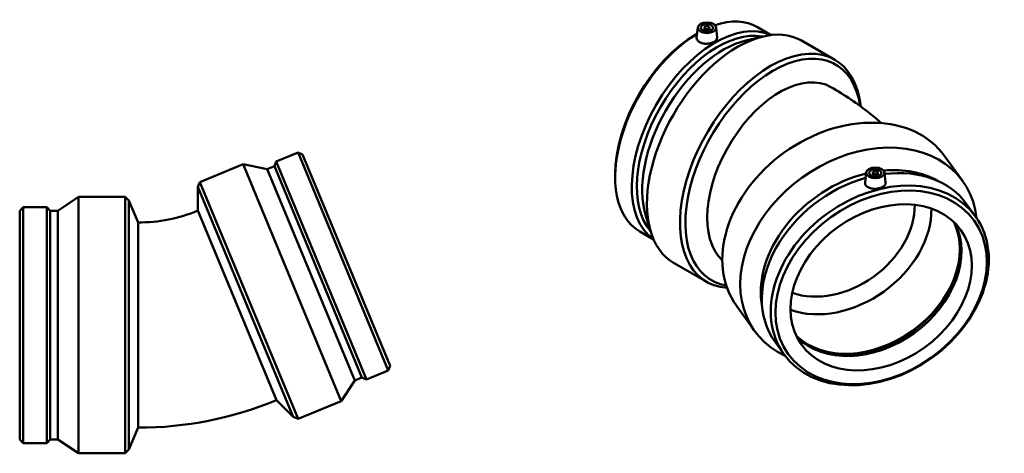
# Model space of a CAD drawing. Header units: millimetres. Extents: x -164 to 1151, y -160 to 974.
# Tile 6 of 6: x 349 to 1151, y 620 to 974. Entities that reach past the tile are written whole.
import ezdxf

# ---------------------------------------------------------------- set-up
doc = ezdxf.new("R2010")
doc.units = ezdxf.units.MM
doc.layers.add('Visible (ANSI)', color=7, linetype='Continuous', lineweight=50)

msp = doc.modelspace()

# ---------------------------------------------------------------- linework, layer by layer
at = {"layer": 'Visible (ANSI)'}
for p, q in [((901.125, 967.463), (900.25, 959.302)), ((906.611, 967.197), (906.611, 964.558)), ((910.611, 967.197), (910.611, 964.558)), ((916.097, 967.463), (916.976, 959.266)), ((949.81, 967.754), (961.07, 961.269)), ((899.538, 961.708), (900.573, 962.309)), ((940.35, 956.756), (954.355, 960.085)), ((985.759, 956.699), (1012.753, 941.154)), ((575.388, 865.525), (557.676, 858.189)), ((575.388, 865.525), (648.97, 687.882)), ((579.156, 863.964), (575.388, 865.525)), ((579.156, 863.964), (650.531, 691.65)), ((1117.179, 842.068), (1102.57, 862.378)), ((530.669, 856.051), (495.4, 841.442)), ((530.669, 856.051), (610.65, 662.96)), ((550.354, 852.034), (530.669, 856.051)), ((556.115, 854.42), (550.354, 852.034)), ((550.354, 852.034), (621.729, 679.72)), ((556.115, 854.42), (557.676, 858.189)), ((556.115, 854.42), (627.49, 682.106)), ((557.676, 858.189), (631.258, 680.545)), ((833.851, 847.641), (833.851, 845.293)), ((1038.389, 849.164), (1037.503, 840.892)), ((1043.875, 848.898), (1043.875, 846.259)), ((1047.875, 848.898), (1047.875, 846.259)), ((1053.361, 849.164), (1054.251, 840.866)), ((493.743, 837.443), (495.4, 841.442)), ((493.743, 837.443), (571.382, 650.007)), ((493.743, 818.134), (493.743, 837.443)), ((495.4, 841.442), (575.381, 648.351)), ((379.706, 818.09), (396.356, 829.334)), ((396.356, 620.334), (396.356, 829.334)), ((396.356, 829.334), (434.531, 829.334)), ((434.531, 620.334), (434.531, 829.334)), ((437.592, 826.274), (434.531, 829.334)), ((348.531, 818.09), (351.415, 820.974)), ((351.415, 628.694), (351.415, 820.974)), ((351.415, 820.974), (370.587, 820.974)), ((370.587, 628.694), (370.587, 820.974)), ((373.471, 818.09), (370.587, 820.974)), ((437.592, 623.395), (437.592, 826.274)), ((444.981, 808.434), (437.592, 826.274)), ((1127.591, 813.276), (1120.254, 823.476)), ((348.531, 631.579), (348.531, 818.09)), ((373.471, 631.579), (373.471, 818.09)), ((373.471, 818.09), (379.706, 818.09)), ((379.706, 631.579), (379.706, 818.09)), ((557.728, 663.661), (493.743, 818.134)), ((858.62, 814.829), (862.77, 801.045)), ((444.981, 808.434), (444.981, 641.234)), ((853.856, 801.127), (865.116, 794.643)), ((881.462, 775.583), (908.456, 760.038)), ((947.512, 720.027), (932.903, 740.337)), ((971.496, 700.999), (964.16, 711.199)), ((650.531, 691.65), (648.97, 687.882)), ((627.49, 682.106), (621.729, 679.72)), ((627.49, 682.106), (631.258, 680.545)), ((648.97, 687.882), (631.258, 680.545)), ((621.729, 679.72), (610.65, 662.96)), ((557.728, 663.661), (571.382, 650.007)), ((610.65, 662.96), (575.381, 648.351)), ((571.382, 650.007), (575.381, 648.351)), ((444.981, 641.234), (437.592, 623.395)), ((348.531, 631.579), (351.415, 628.694)), ((351.415, 628.694), (370.587, 628.694)), ((373.471, 631.579), (370.587, 628.694)), ((373.471, 631.579), (379.706, 631.579)), ((379.706, 631.579), (396.356, 620.334)), ((396.356, 620.334), (434.531, 620.334)), ((437.592, 623.395), (434.531, 620.334))]:
    msp.add_line(p, q, dxfattribs=at)
for radius in [127.421, 294.621]:
    msp.add_arc((444.981, 935.856), radius, 270, 292.5, dxfattribs=at)
for centre, major_axis, ratio, start_param, end_param in [((915.389, 876.634), (47.977, 83.313), 0.5780931, 0.0506942, 3.0908984), ((933.611, 866.141), (52.149, 90.558), 0.5780931, 0, 3.1415927), ((901.833, 884.44), (47.977, 83.313), 0.5780931, 0, 0.5849347), ((917.429, 875.459), (46.538, 80.814), 0.5780931, 0.1972478, 2.9443448), ((901.833, 884.44), (-47.977, -83.313), 0.5780931, 3.9436103, 6.2831853), ((899.793, 885.615), (-46.538, -80.814), 0.5780931, 3.9289245, 5.4958534), ((921.837, 872.921), (-46.538, -80.814), 0.5780931, 3.6404906, 5.7842873), ((960.604, 850.596), (52.149, 90.558), 0.5780931, 5.6154413, 9.7068741), ((962.769, 849.35), (50.621, 87.906), 0.5780931, 5.6555541, 9.6441972), ((967.994, 846.341), (-41.719, -72.446), 0.5780931, 3.1415927, 6.1530948), ((1017.736, 801.358), (-84.834, -61.02), 0.7553151, 3.1415927, 6.2831853), ((1032.345, 781.047), (-84.834, -61.02), 0.7553151, 2.7383633, 6.6864146), ((1038.717, 772.189), (75.706, 54.455), 0.7553151, 0.3338986, 0.9106855), ((1042.207, 767.337), (78.047, 56.139), 0.7553151, 0, 0.9457789), ((1042.207, 767.337), (-78.047, -56.139), 0.7553151, 4.2629458, 6.2831853), ((1038.717, 772.189), (-75.706, -54.455), 0.7553151, 4.2195503, 5.9492867), ((1017.736, 801.358), (-64.944, -46.714), 0.7553151, 0.4851838, 2.6564089), ((1013.737, 806.917), (-56.461, -40.612), 0.7553151, 0.4863206, 2.6552721), ((1040.858, 769.213), (64.944, 46.714), 0.7553151, 3.2807691, 6.1440089), ((1042.207, 767.337), (64.944, 46.714), 0.7553151, 3.2614865, 6.1632915), ((1040.858, 769.213), (65.553, 47.152), 0.7553151, 3.4074964, 6.0172816)]:
    msp.add_ellipse(centre, major_axis=major_axis, ratio=ratio, start_param=start_param, end_param=end_param, dxfattribs=at)
for centre, major_axis, ratio in [((908.611, 967.197), (-7.5, 0), 0.5758617), ((908.611, 967.197), (-5, 0), 0.5758617), ((908.611, 967.197), (-2, 0), 0.5758617), ((1045.875, 848.898), (-7.5, 0), 0.5758617), ((1045.875, 848.898), (-5, 0), 0.5758617), ((1049.544, 757.138), (-78.047, -56.139), 0.7553151), ((1050.647, 755.603), (-75.706, -54.455), 0.7553151), ((1045.875, 848.898), (-2, 0), 0.5758617), ((1050.647, 755.603), (-64.944, -46.714), 0.7553151)]:
    msp.add_ellipse(centre, major_axis=major_axis, ratio=ratio, dxfattribs=at)
for points, knots in [([(916.975, 959.266), (916.985, 959.173), (916.99, 959.081), (916.986, 958.422), (916.773, 957.817), (915.914, 956.686), (915.268, 956.159), (913.78, 955.302), (912.839, 954.915), (910.776, 954.364), (909.656, 954.201), (907.553, 954.122), (906.43, 954.201), (904.363, 954.634), (903.42, 954.989), (901.93, 955.846), (901.286, 956.406), (900.436, 957.652), (900.229, 958.339), (900.233, 959.088), (900.239, 959.195), (900.251, 959.302)], [0.5812729, 0.5812729, 0.5812729, 0.5812729, 0.6318534, 0.6318534, 0.9475021, 0.9475021, 1.2631507, 1.2631507, 1.5787993, 1.5787993, 1.8944479, 1.8944479, 2.2103747, 2.2103747, 2.5263014, 2.5263014, 2.8422281, 2.8422281, 3.1581548, 3.1581548, 3.2099599, 3.2099599, 3.2099599, 3.2099599]), ([(1009.713, 918.787), (1015.26, 915.593), (1020.686, 912.218), (1031.268, 905.083), (1036.424, 901.323), (1044.62, 894.827), (1047.75, 892.212), (1050.812, 889.511)], [4.71238898, 4.71238898, 4.71238898, 4.71238898, 4.7909288, 4.7909288, 4.86946861, 4.86946861, 4.91958775, 4.91958775, 4.91958775, 4.91958775]), ([(1038.119, 838.686), (1037.716, 839.247), (1037.483, 839.906), (1037.486, 840.683), (1037.492, 840.788), (1037.503, 840.892)], [0, 0, 0, 0, 0.31592672, 0.31592672, 0.36509492, 0.36509492, 0.36509492, 0.36509492]), ([(1054.25, 840.866), (1054.26, 840.772), (1054.266, 840.677), (1054.263, 839.968), (1054.024, 839.365), (1053.213, 838.323), (1052.587, 837.814), (1051.004, 836.962), (1050.047, 836.619), (1048.103, 836.156), (1046.986, 836.004), (1044.752, 835.945), (1043.635, 836.038), (1041.69, 836.423), (1040.731, 836.74), (1039.148, 837.591), (1038.522, 838.126), (1038.119, 838.686)], [2.7938431, 2.7938431, 2.7938431, 2.7938431, 2.8422281, 2.8422281, 3.1581548, 3.1581548, 3.4738034, 3.4738034, 3.7894521, 3.7894521, 4.1051007, 4.1051007, 4.4207493, 4.4207493, 4.736676, 4.736676, 5.0526027, 5.0526027, 5.0526027, 5.0526027])]:
    msp.add_open_spline(points, degree=3, knots=knots, dxfattribs=at)

doc.saveas('drawing.dxf')
